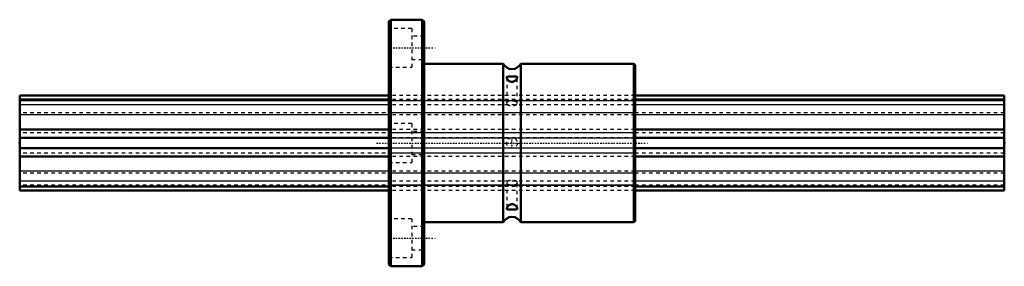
# Model space of a CAD drawing. Header units: millimetres. Extents: x 0 to 280, y -35 to 35.
import ezdxf

# ---------------------------------------------------------------- set-up
doc = ezdxf.new("R2010")
doc.units = ezdxf.units.MM
doc.linetypes.add('Center', pattern=[1.5, 0.45, -0.5, 0.05, -0.5])
doc.linetypes.add('Dashed', pattern=[2, 1, -1])
for name, color, linetype, lineweight in [('2d ConnectionPoints', 7, 'Continuous', 50), ('AM_0', 7, 'Continuous', 50), ('AM_4', 3, 'Continuous', 25), ('AM_7', 7, 'Center', 25), ('AM_9', 6, 'Dashed', 25)]:
    doc.layers.add(name, color=color, linetype=linetype, lineweight=lineweight)

# ---------------------------------------------------------------- blocks, each defined once
blk = doc.blocks.new('1_LBF30_Nut_0_in_LBF30_280L_2801050__4')
at = {"layer": 'AM_0'}
for p, q in [((105.5, 35), (105, 34.5)), ((105, 34.5), (105, -34.5)), ((105.5, 35), (105.5, -35)), ((114.5, 35), (105.5, 35)), ((114.5, 35), (114.5, -35)), ((115, 34.5), (114.5, 35)), ((115, 34.5), (115, -34.5)), ((137.5, 22.5), (115, 22.5)), ((137.5, 22.5), (137.5, -22.5)), ((174.5, 22.5), (142.5, 22.5)), ((142.5, 22.5), (142.5, -22.5)), ((175, 22), (175, -22)), ((115, -22.5), (137.5, -22.5)), ((142.5, -22.5), (174.5, -22.5)), ((105, -34.5), (105.5, -35)), ((105.5, -35), (114.5, -35)), ((114.5, -35), (115, -34.5))]:
    blk.add_line(p, q, dxfattribs=at)
for points in [[(139.81, 18.89), (139.35, 18.89), (138.97, 18.88), (138.67, 18.81), (138.52, 18.68), (138.5, 18.56)], [(138.5, 18.56), (138.51, 18.45), (138.62, 18.19), (138.85, 17.89), (139.24, 17.6), (139.48, 17.48), (139.74, 17.41), (140.22, 17.41), (140.63, 17.53), (141, 17.76), (141.31, 18.09), (141.42, 18.27), (141.48, 18.44), (141.5, 18.56)], [(141.5, 18.56), (141.48, 18.67), (141.35, 18.8), (141.11, 18.87), (140.7, 18.89), (140.46, 18.89), (140.2, 18.89), (139.81, 18.89)], [(141.5, -18.56), (141.49, -18.44), (141.37, -18.18), (141.14, -17.89), (140.75, -17.59), (140.51, -17.48), (140.25, -17.41), (139.77, -17.41), (139.36, -17.53), (138.99, -17.77), (138.68, -18.1), (138.58, -18.28), (138.51, -18.45), (138.5, -18.56)], [(138.5, -18.56), (138.52, -18.68), (138.65, -18.8), (138.9, -18.87), (139.31, -18.89), (139.55, -18.89), (139.81, -18.89)], [(139.81, -18.89), (140.25, -18.89), (140.67, -18.89), (141.04, -18.87), (141.34, -18.81), (141.48, -18.67), (141.5, -18.56)]]:
    blk.add_lwpolyline(points, dxfattribs=at)
for centre, radius, start, end in [((140, 23.83), 2.83, 208.0725, 331.9275), ((174.5, 22), 0.5, 360, 90), ((140, -23.83), 2.83, 28.0725, 151.9275), ((174.5, -22), 0.5, 270, 0)]:
    blk.add_arc(centre, radius, start, end, dxfattribs=at)
at = {"layer": 'AM_4'}
blk.add_line((174.5, 22.5), (174.5, -22.5), dxfattribs=at)
at = {"layer": 'AM_7'}
for p, q in [((104.67, 27), (118.33, 27)), ((101.5, 0), (178.5, 0)), ((140, -1.58), (140, 1.57)), ((104.67, -27), (118.33, -27))]:
    blk.add_line(p, q, dxfattribs=at)
at = {"layer": 'AM_9'}
for p, q in [((111.5, 32.5), (105, 32.5)), ((111.5, 32.5), (111.5, 21.5)), ((115, 30.3), (111.5, 30.3)), ((111.5, 23.7), (115, 23.7)), ((105, 21.5), (111.5, 21.5)), ((138.5, 18.55), (138.5, 11.26)), ((141.5, 11.26), (141.5, 18.55)), ((175, 13.5), (105, 13.5)), ((175, 12.37), (105, 12.37)), ((105, 12.09), (175, 12.09)), ((175, 12), (105, 12)), ((175, 10.87), (105, 10.87)), ((175, 8.52), (105, 8.52)), ((175, 7.95), (105, 7.95)), ((111.5, 5.5), (105, 5.5)), ((175, 3.85), (105, 3.85)), ((175, 2.91), (105, 2.91)), ((111.5, 5.5), (111.5, -5.5)), ((115, 3.3), (111.5, 3.3)), ((175, 1.49), (105, 1.49)), ((105, 1.49), (175, 1.49)), ((175, -1.49), (105, -1.49)), ((175, -1.49), (105, -1.49)), ((175, -2.91), (105, -2.91)), ((175, -3.85), (105, -3.85)), ((105, -5.5), (111.5, -5.5)), ((111.5, -3.3), (115, -3.3)), ((175, -7.95), (105, -7.95)), ((175, -8.52), (105, -8.52)), ((175, -10.87), (105, -10.87)), ((175, -12), (105, -12)), ((175, -12.09), (105, -12.09)), ((175, -12.37), (105, -12.37)), ((175, -13.5), (105, -13.5)), ((138.5, -11.26), (138.5, -18.55)), ((141.5, -18.55), (141.5, -11.26)), ((111.5, -21.5), (105, -21.5)), ((111.5, -21.5), (111.5, -32.5)), ((115, -23.7), (111.5, -23.7)), ((111.5, -30.3), (115, -30.3)), ((105, -32.5), (111.5, -32.5))]:
    blk.add_line(p, q, dxfattribs=at)
blk.add_circle((140, 0), 1.5, dxfattribs=at)
for centre, major_axis in [((140, 11.26), (-1.5, 0)), ((140, -11.26), (1.5, 0))]:
    blk.add_ellipse(centre, major_axis=major_axis, ratio=0.5, dxfattribs=at)
blk = doc.blocks.new('2_LBF301280_Spline_Shaft_0_in_LBF30_280L_2801050__4')
at = {"layer": 'AM_0'}
for p, q in [((105, 13.5), (0, 13.5)), ((0, -13.5), (0, 13.5)), ((105, 12.37), (0, 12.37)), ((280, 13.5), (175, 13.5)), ((280, 12.37), (175, 12.37)), ((280, -13.5), (280, 13.5)), ((105, 3.85), (0, 3.85)), ((280, 3.85), (175, 3.85)), ((105, 1.49), (0, 1.49)), ((280, 1.49), (175, 1.49)), ((105, -1.49), (0, -1.49)), ((280, -1.49), (175, -1.49)), ((105, -3.85), (0, -3.85)), ((280, -3.85), (175, -3.85)), ((105, -12.37), (0, -12.37)), ((105, -13.5), (0, -13.5)), ((280, -12.37), (175, -12.37)), ((280, -13.5), (175, -13.5))]:
    blk.add_line(p, q, dxfattribs=at)
at = {"layer": 'AM_4'}
for p, q in [((105, 10.87), (0, 10.87)), ((280, 10.87), (175, 10.87)), ((105, 7.95), (0, 7.95)), ((280, 7.95), (175, 7.95)), ((105, -7.95), (0, -7.95)), ((280, -7.95), (175, -7.95)), ((105, -10.87), (0, -10.87)), ((280, -10.87), (175, -10.87))]:
    blk.add_line(p, q, dxfattribs=at)
at = {"layer": 'AM_9'}
for p, q in [((0, 12.09), (280, 12.09)), ((280, 12), (0, 12)), ((175, 13.5), (105, 13.5)), ((175, 12.37), (105, 12.37)), ((280, 8.52), (0, 8.52)), ((175, 10.87), (105, 10.87)), ((175, 7.95), (105, 7.95)), ((280, 2.91), (0, 2.91)), ((175, 3.85), (105, 3.85)), ((0, 1.49), (280, 1.49)), ((175, 1.49), (105, 1.49)), ((280, -1.49), (0, -1.49)), ((175, -1.49), (105, -1.49)), ((280, -2.91), (0, -2.91)), ((175, -3.85), (105, -3.85)), ((175, -7.95), (105, -7.95)), ((280, -8.52), (0, -8.52)), ((175, -10.87), (105, -10.87)), ((280, -12), (0, -12)), ((280, -12.09), (0, -12.09)), ((175, -12.37), (105, -12.37)), ((175, -13.5), (105, -13.5))]:
    blk.add_line(p, q, dxfattribs=at)

msp = doc.modelspace()

# ---------------------------------------------------------------- linework, layer by layer
at = {"layer": '2d ConnectionPoints'}
for p in [(0, 0), (0, 0), (280, 0)]:
    msp.add_point(p, dxfattribs=at)

# ---------------------------------------------------------------- block references
for name in ['1_LBF30_Nut_0_in_LBF30_280L_2801050__4', '2_LBF301280_Spline_Shaft_0_in_LBF30_280L_2801050__4']:
    msp.add_blockref(name, (0, 0))

doc.saveas('drawing.dxf')
